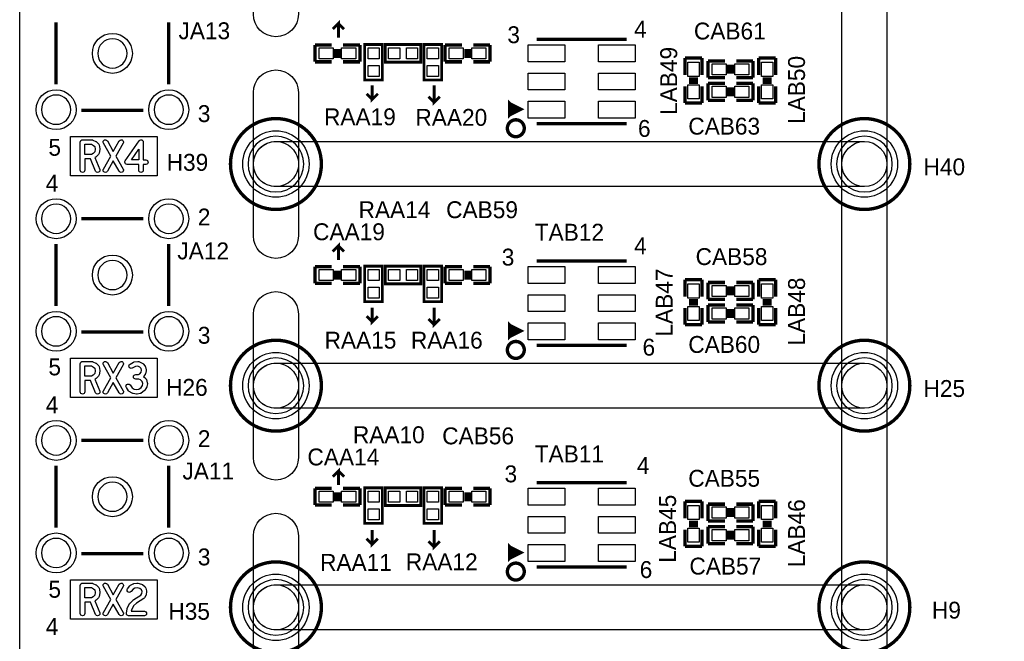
# Model space of a CAD drawing. Extents: x 0 to 260, y 0 to 180.
# Tile 2 of 28: x 0 to 44, y 30 to 58. Entities that reach past the tile are written whole.
import ezdxf

# ---------------------------------------------------------------- set-up
doc = ezdxf.new("R2010")
doc.units = 0
for name, color, linetype in [('BG_DRILLHOLE', 193, 'CONTINUOUS'), ('BG_OUTLINE', 253, 'CONTINUOUS'), ('BG_SILKSCREEN_TOP', 6, 'CONTINUOUS'), ('BG_SOLDERMASK_TOP', 27, 'CONTINUOUS'), ('PG_SILKSCREEN_TOP', 254, 'CONTINUOUS'), ('PIN_TOP', 96, 'CONTINUOUS'), ('RD_SILKSCREEN_TOP', 85, 'CONTINUOUS')]:
    doc.layers.add(name, color=color, linetype=linetype)

msp = doc.modelspace()

# ---------------------------------------------------------------- linework, layer by layer
at = {"layer": 'BG_DRILLHOLE'}
for points in [[(4.842256, 56.638444, 1), (3.521456, 56.638444, 1)], [(2.302256, 54.098444, 1), (0.981456, 54.098444, 1)], [(7.382256, 54.098444, 1), (6.061456, 54.098444, 1)], [(12.8143, 51.64582, 1), (10.2997, 51.64582, 1)], [(39.3573, 51.64582, 1), (36.8427, 51.64582, 1)], [(2.302256, 49.178464, 1), (0.981456, 49.178464, 1)], [(7.382256, 49.178464, 1), (6.061456, 49.178464, 1)], [(4.842256, 46.638464, 1), (3.521456, 46.638464, 1)], [(2.302256, 44.098464, 1), (0.981456, 44.098464, 1)], [(7.382256, 44.098464, 1), (6.061456, 44.098464, 1)], [(12.8143, 41.64584, 1), (10.2997, 41.64584, 1)], [(39.3573, 41.64584, 1), (36.8427, 41.64584, 1)], [(2.302256, 39.178484, 1), (0.981456, 39.178484, 1)], [(7.382256, 39.178484, 1), (6.061456, 39.178484, 1)], [(4.842256, 36.638484, 1), (3.521456, 36.638484, 1)], [(2.302256, 34.098484, 1), (0.981456, 34.098484, 1)], [(7.382256, 34.098484, 1), (6.061456, 34.098484, 1)], [(12.8143, 31.64586, 1), (10.2997, 31.64586, 1)], [(39.3573, 31.64586, 1), (36.8427, 31.64586, 1)]]:
    msp.add_lwpolyline(points, format="xyb", close=True, dxfattribs=at)
at = {"layer": 'BG_OUTLINE'}
msp.add_lwpolyline([(0, 180.34), (254, 180.34), (254, 0), (0, 0)], close=True, dxfattribs=at)
at = {"layer": 'BG_SILKSCREEN_TOP', "const_width": 0.127}
for points in [[(14.3764, 57.3532), (14.3764, 57.9882), (14.1224, 57.7342)], [(14.3764, 57.9882), (14.6304, 57.7342)], [(15.9004, 55.1942), (15.9004, 54.5592), (16.1544, 54.8132)], [(18.6944, 55.1942), (18.6944, 54.4322), (18.9484, 54.6862)], [(15.9004, 54.5592), (15.6464, 54.8132)], [(18.6944, 54.4322), (18.4404, 54.6862)], [(14.3764, 47.3202), (14.3764, 47.9552), (14.1224, 47.7012)], [(14.3764, 47.9552), (14.6304, 47.7012)], [(15.9004, 45.1612), (15.9004, 44.5262), (16.1544, 44.7802)], [(18.6944, 45.1612), (18.6944, 44.3992), (18.9484, 44.6532)], [(15.9004, 44.5262), (15.6464, 44.7802)], [(18.6944, 44.3992), (18.4404, 44.6532)], [(14.3764, 37.1602), (14.3764, 37.7952), (14.1224, 37.5412)], [(14.3764, 37.7952), (14.6304, 37.5412)], [(15.9004, 35.1282), (15.9004, 34.4932), (16.1544, 34.7472)], [(18.6944, 35.1282), (18.6944, 34.3662), (18.9484, 34.6202)], [(15.9004, 34.4932), (15.6464, 34.7472)], [(18.6944, 34.3662), (18.4404, 34.6202)]]:
    msp.add_lwpolyline(points, dxfattribs=at)
at = {"layer": 'BG_SILKSCREEN_TOP'}
for points in [[(2.28854, 52.892706), (6.1976, 52.892706), (6.1976, 51.119786), (2.28854, 51.119786)], [(2.938018, 52.53482), (3.236976, 52.53482), (3.336036, 52.488592), (3.386074, 52.4383), (3.40995, 52.31892), (3.386074, 52.198524), (3.31597, 52.12588), (3.234182, 52.081938), (2.938018, 52.081938)], [(5.037836, 51.827938), (5.36956, 52.309776), (5.36956, 51.827938)], [(2.28854, 42.892726), (6.1976, 42.892726), (6.1976, 41.119806), (2.28854, 41.119806)], [(2.938018, 42.53484), (3.236976, 42.53484), (3.336036, 42.488612), (3.386074, 42.43832), (3.40995, 42.31894), (3.386074, 42.198544), (3.31597, 42.1259), (3.234182, 42.081958), (2.938018, 42.081958)], [(2.28854, 32.892746), (6.1976, 32.892746), (6.1976, 31.119826), (2.28854, 31.119826)], [(2.938018, 32.53486), (3.236976, 32.53486), (3.336036, 32.488632), (3.386074, 32.43834), (3.40995, 32.31896), (3.386074, 32.198564), (3.31597, 32.12592), (3.234182, 32.081978), (2.938018, 32.081978)]]:
    msp.add_lwpolyline(points, close=True, dxfattribs=at)
for points in [[(2.734818, 52.63642, -0.414214), (2.836418, 52.73802), (3.259582, 52.73802, -0.110402), (3.302762, 52.728368), (3.438398, 52.664868, -0.086811), (3.4671, 52.644802), (3.551682, 52.56022, -0.148314), (3.579368, 52.50815), (3.61315, 52.338732, -0.049144), (3.615182, 52.31892, -0.049144), (3.61315, 52.299108), (3.579368, 52.12969, -0.143304), (3.552952, 52.079144), (3.451352, 51.97348, -0.078487), (3.426206, 51.954176), (3.388614, 51.93411), (3.607562, 51.405282, -0.098341), (3.615182, 51.36642, -0.414214), (3.513582, 51.26482, -0.303116), (3.419602, 51.327558), (3.191764, 51.878738), (2.938018, 51.878738), (2.938018, 51.36642, -1), (2.734818, 51.36642)], [(4.22148, 52.209446), (4.488434, 52.68595, -0.271972), (4.57708, 52.73802, -0.414214), (4.67868, 52.63642, -0.128076), (4.665726, 52.58689), (4.337812, 52.00142), (4.665726, 51.41595, -0.128076), (4.67868, 51.36642, -0.414214), (4.57708, 51.26482, -0.271972), (4.488434, 51.31689), (4.22148, 51.793394), (3.954526, 51.31689, -0.271972), (3.86588, 51.26482, -0.414214), (3.76428, 51.36642, -0.128076), (3.777234, 51.41595), (4.105148, 52.00142), (3.777234, 52.58689, -0.128076), (3.76428, 52.63642, -0.414214), (3.86588, 52.73802, -0.271972), (3.954526, 52.68595)], [(4.760976, 51.783996), (5.387594, 52.694078, -0.246892), (5.47116, 52.73802, -0.414214), (5.57276, 52.63642), (5.57276, 51.827938), (5.691378, 51.827938, -1), (5.691378, 51.624738), (5.57276, 51.624738), (5.57276, 51.36642, -1), (5.36956, 51.36642), (5.36956, 51.624738), (4.844542, 51.624738, -0.414214), (4.742942, 51.726338, -0.152149)], [(2.734818, 42.63644, -0.414214), (2.836418, 42.73804), (3.259582, 42.73804, -0.110402), (3.302762, 42.728388), (3.438398, 42.664888, -0.086811), (3.4671, 42.644822), (3.551682, 42.56024, -0.148314), (3.579368, 42.50817), (3.61315, 42.338752, -0.049144), (3.615182, 42.31894, -0.049144), (3.61315, 42.299128), (3.579368, 42.12971, -0.143304), (3.552952, 42.079164), (3.451352, 41.9735, -0.078487), (3.426206, 41.954196), (3.388614, 41.93413), (3.607562, 41.405302, -0.098341), (3.615182, 41.36644, -0.414214), (3.513582, 41.26484, -0.303116), (3.419602, 41.327578), (3.191764, 41.878758), (2.938018, 41.878758), (2.938018, 41.36644, -1), (2.734818, 41.36644)], [(4.22148, 42.209466), (4.488434, 42.68597, -0.271972), (4.57708, 42.73804, -0.414214), (4.67868, 42.63644, -0.128076), (4.665726, 42.58691), (4.337812, 42.00144), (4.665726, 41.41597, -0.128076), (4.67868, 41.36644, -0.414214), (4.57708, 41.26484, -0.271972), (4.488434, 41.31691), (4.22148, 41.793414), (3.954526, 41.31691, -0.271972), (3.86588, 41.26484, -0.414214), (3.76428, 41.36644, -0.128076), (3.777234, 41.41597), (4.105148, 42.00144), (3.777234, 42.58691, -0.128076), (3.76428, 42.63644, -0.414214), (3.86588, 42.73804, -0.271972), (3.954526, 42.68597)], [(5.169408, 42.715942), (5.321808, 42.737024, -0.034516), (5.335778, 42.73804, -0.099165), (5.374894, 42.730166), (5.527294, 42.666666, -0.126029), (5.56768, 42.63644), (5.652262, 42.530522, -0.103878), (5.671058, 42.493184), (5.70484, 42.366184, -0.065123), (5.708142, 42.340022, -0.065123), (5.70484, 42.31386), (5.671058, 42.18686, -0.104227), (5.652008, 42.149522), (5.585206, 42.065956), (5.691124, 41.971214, -0.155632), (5.72262, 41.918128), (5.756402, 41.770046, -0.056004), (5.758942, 41.74744, -0.032574), (5.75818, 41.734232), (5.741416, 41.607232, -0.114973), (5.72516, 41.564052), (5.640324, 41.437052, -0.080116), (5.618226, 41.41343), (5.482844, 41.307512, -0.127489), (5.436108, 41.287192), (5.300726, 41.26611, -0.038943), (5.284978, 41.26484, -0.034516), (5.271008, 41.265856), (5.118608, 41.286938, -0.105588), (5.07873, 41.301416), (4.943094, 41.386252, -0.103217), (4.913122, 41.414954), (4.811522, 41.563036, -0.151321), (4.793742, 41.62044, -0.414214), (4.895342, 41.72204, -0.247488), (4.979162, 41.677844), (5.068824, 41.547288), (5.168138, 41.485312), (5.284216, 41.469056), (5.378704, 41.483788), (5.480304, 41.563544), (5.543042, 41.65727), (5.554218, 41.742614), (5.531612, 41.84142), (5.45211, 41.91254), (5.368798, 41.942258), (5.234178, 41.942258, -1), (5.234178, 42.145458), (5.357368, 42.145458), (5.419598, 42.18432), (5.48005, 42.259758), (5.501386, 42.340022), (5.48005, 42.420286), (5.424932, 42.48912), (5.322316, 42.532046), (5.216144, 42.517314), (5.080508, 42.441876, -0.128076), (5.030978, 42.428922, -0.414214), (4.929378, 42.530522, -0.271972), (4.981448, 42.619168), (5.133848, 42.704004, -0.093132)], [(2.734818, 32.63646, -0.414214), (2.836418, 32.73806), (3.259582, 32.73806, -0.110402), (3.302762, 32.728408), (3.438398, 32.664908, -0.086811), (3.4671, 32.644842), (3.551682, 32.56026, -0.148314), (3.579368, 32.50819), (3.61315, 32.338772, -0.049144), (3.615182, 32.31896, -0.049144), (3.61315, 32.299148), (3.579368, 32.12973, -0.143304), (3.552952, 32.079184), (3.451352, 31.97352, -0.078487), (3.426206, 31.954216), (3.388614, 31.93415), (3.607562, 31.405322, -0.098341), (3.615182, 31.36646, -0.414214), (3.513582, 31.26486, -0.303116), (3.419602, 31.327598), (3.191764, 31.878778), (2.938018, 31.878778), (2.938018, 31.36646, -1), (2.734818, 31.36646)], [(4.22148, 32.209486), (4.488434, 32.68599, -0.271972), (4.57708, 32.73806, -0.414214), (4.67868, 32.63646, -0.128076), (4.665726, 32.58693), (4.337812, 32.00146), (4.665726, 31.41599, -0.128076), (4.67868, 31.36646, -0.414214), (4.57708, 31.26486, -0.271972), (4.488434, 31.31693), (4.22148, 31.793434), (3.954526, 31.31693, -0.271972), (3.86588, 31.26486, -0.414214), (3.76428, 31.36646, -0.128076), (3.777234, 31.41599), (4.105148, 32.00146), (3.777234, 32.58693, -0.128076), (3.76428, 32.63646, -0.414214), (3.86588, 32.73806, -0.271972), (3.954526, 32.68599)], [(5.150612, 32.715708), (5.285994, 32.73679, -0.038943), (5.301742, 32.73806, -0.061321), (5.32638, 32.735012), (5.495798, 32.692594, -0.121114), (5.538724, 32.669988), (5.657342, 32.564324, -0.146992), (5.688076, 32.51454), (5.721858, 32.38754, -0.065123), (5.72516, 32.361378, -0.033277), (5.724144, 32.347916), (5.707126, 32.220916, -0.109105), (5.69214, 32.179768), (5.624576, 32.07385, -0.111451), (5.592826, 32.042354), (5.263134, 31.83636), (5.131562, 31.708344), (5.043678, 31.525464), (5.033518, 31.46806), (5.62356, 31.46806, -1), (5.62356, 31.26486), (4.91236, 31.26486, -0.414214), (4.81076, 31.36646, -0.043986), (4.812284, 31.38424), (4.846066, 31.57474, -0.067883), (4.854448, 31.600902), (4.956048, 31.812484, -0.088411), (4.976876, 31.84144), (5.129276, 31.989776, -0.053151), (5.146294, 32.002984), (5.465572, 32.202374), (5.508752, 32.270192), (5.520182, 32.354774), (5.499354, 32.432752), (5.422138, 32.501586), (5.296916, 32.532828), (5.199126, 32.517588), (5.114036, 32.472122), (5.02539, 32.361378, -0.227899), (4.946142, 32.323278, -0.414214), (4.844542, 32.424878, -0.170862), (4.866894, 32.488378), (4.968494, 32.615378, -0.101271), (4.999736, 32.64154), (5.118354, 32.70504, -0.08417)]]:
    msp.add_lwpolyline(points, format="xyb", close=True, dxfattribs=at)
at = {"layer": 'BG_SOLDERMASK_TOP'}
for points in [[(11.557, 62.6618, -0.198869), (12.275312, 62.364366), (12.275566, 62.364112, -0.198869), (12.573, 61.6458), (12.573, 58.405268, -1), (10.541, 58.405268), (10.541, 61.6458, -0.198869), (10.838434, 62.364112), (10.838688, 62.364366, -0.198869)], [(37.084, 61.6458, -1), (39.116, 61.6458), (39.116, 51.64582, -1), (37.084, 51.64582)], [(10.541, 54.872636, -1), (12.573, 54.872636), (12.573, 51.64582, -0.198869), (12.275566, 50.927508), (12.275312, 50.927254, -0.198869), (11.557, 50.62982, -0.198869), (10.838688, 50.927254), (10.838434, 50.927508, -0.198869), (10.541, 51.64582)], [(11.557, 52.66182, -0.198869), (12.275312, 52.364386), (12.275566, 52.364132, -0.198869), (12.573, 51.64582), (12.573, 48.405288, -1), (10.541, 48.405288), (10.541, 51.64582, -0.198869), (10.838434, 52.364132), (10.838688, 52.364386, -0.198869)], [(11.557, 52.66182), (38.1, 52.66182, -1), (38.1, 50.62982), (11.557, 50.62982, -1)], [(37.084, 51.64582, -1), (39.116, 51.64582), (39.116, 41.64584, -1), (37.084, 41.64584)], [(10.541, 44.872656, -1), (12.573, 44.872656), (12.573, 41.64584, -0.198869), (12.275566, 40.927528), (12.275312, 40.927274, -0.198869), (11.557, 40.62984, -0.198869), (10.838688, 40.927274), (10.838434, 40.927528, -0.198869), (10.541, 41.64584)], [(11.557, 42.66184, -0.198869), (12.275312, 42.364406), (12.275566, 42.364152, -0.198869), (12.573, 41.64584), (12.573, 38.405308, -1), (10.541, 38.405308), (10.541, 41.64584, -0.198869), (10.838434, 42.364152), (10.838688, 42.364406, -0.198869)], [(11.557, 42.66184), (38.1, 42.66184, -1), (38.1, 40.62984), (11.557, 40.62984, -1)], [(37.084, 41.64584, -1), (39.116, 41.64584), (39.116, 31.64586, -1), (37.084, 31.64586)], [(10.541, 34.872676, -1), (12.573, 34.872676), (12.573, 31.64586, -0.198869), (12.275566, 30.927548), (12.275312, 30.927294, -0.198869), (11.557, 30.62986, -0.198869), (10.838688, 30.927294), (10.838434, 30.927548, -0.198869), (10.541, 31.64586)], [(11.557, 32.66186, -0.198869), (12.275312, 32.364426), (12.275566, 32.364172, -0.198869), (12.573, 31.64586), (12.573, 28.405328, -1), (10.541, 28.405328), (10.541, 31.64586, -0.198869), (10.838434, 32.364172), (10.838688, 32.364426, -0.198869)], [(11.557, 32.66186), (38.1, 32.66186, -1), (38.1, 30.62986), (11.557, 30.62986, -1)], [(37.084, 31.64586, -1), (39.116, 31.64586), (39.116, 21.64588, -1), (37.084, 21.64588)]]:
    msp.add_lwpolyline(points, format="xyb", close=True, dxfattribs=at)
at = {"layer": 'PG_SILKSCREEN_TOP'}
for points, const_width in [([(1.641094, 55.241444), (1.641094, 58.035444)], 0.1524), ([(6.721856, 58.035444), (6.721856, 55.241444)], 0.1524), ([(23.319232, 57.273444), (27.379422, 57.273444)], 0.1524), ([(13.31468, 57.019444), (14.07668, 57.019444)], 0.1524), ([(13.31468, 56.257444), (13.31468, 57.019444)], 0.1524), ([(14.25448, 56.841644), (14.25448, 56.435244)], 0.1524), ([(14.40688, 56.841644), (14.40688, 56.435244)], 0.1524), ([(14.58468, 57.019444), (15.34668, 57.019444)], 0.1524), ([(15.34668, 57.019444), (15.34668, 56.257444)], 0.1524), ([(15.56258, 55.439564), (16.36014, 55.439564), (16.36014, 57.039764), (15.56258, 57.039764), (15.56258, 55.439564)], 0.127), ([(18.090896, 56.239664), (18.090896, 57.037224), (16.490696, 57.037224), (16.490696, 56.239664), (18.090896, 56.239664)], 0.127), ([(18.2372, 55.439564), (19.03476, 55.439564), (19.03476, 57.039764), (18.2372, 57.039764), (18.2372, 55.439564)], 0.127), ([(19.18462, 57.019444), (19.94662, 57.019444)], 0.1524), ([(19.18462, 56.257444), (19.18462, 57.019444)], 0.1524), ([(20.12442, 56.435244), (20.12442, 56.841644)], 0.1524), ([(20.27682, 56.435244), (20.27682, 56.841644)], 0.1524), ([(20.45462, 57.019444), (21.21662, 57.019444)], 0.1524), ([(21.21662, 57.019444), (21.21662, 56.257444)], 0.1524), ([(30.0101, 56.42737), (30.7721, 56.42737)], 0.1524), ([(30.0101, 55.66537), (30.0101, 56.42737)], 0.1524), ([(30.7721, 56.42737), (30.7721, 55.66537)], 0.1524), ([(33.3375, 56.42737), (34.0995, 56.42737)], 0.1524), ([(33.3375, 55.66537), (33.3375, 56.42737)], 0.1524), ([(34.0995, 56.42737), (34.0995, 55.66537)], 0.1524), ([(14.07668, 56.257444), (13.31468, 56.257444)], 0.1524), ([(15.34668, 56.257444), (14.58468, 56.257444)], 0.1524), ([(19.94662, 56.257444), (19.18462, 56.257444)], 0.1524), ([(21.21662, 56.257444), (20.45462, 56.257444)], 0.1524), ([(31.04642, 56.30037), (31.80842, 56.30037)], 0.1524), ([(31.04642, 55.53837), (31.04642, 56.30037)], 0.1524), ([(31.98622, 55.71617), (31.98622, 56.12257)], 0.1524), ([(32.13862, 55.71617), (32.13862, 56.12257)], 0.1524), ([(32.31642, 56.30037), (33.07842, 56.30037)], 0.1524), ([(33.07842, 56.30037), (33.07842, 55.53837)], 0.1524), ([(30.1879, 55.48757), (30.5943, 55.48757)], 0.1524), ([(31.80842, 55.53837), (31.04642, 55.53837)], 0.1524), ([(33.07842, 55.53837), (32.31642, 55.53837)], 0.1524), ([(33.5153, 55.48757), (33.9217, 55.48757)], 0.1524), ([(30.0101, 54.39537), (30.0101, 55.15737)], 0.1524), ([(30.1879, 55.33517), (30.5943, 55.33517)], 0.1524), ([(30.7721, 55.15737), (30.7721, 54.39537)], 0.1524), ([(31.04642, 55.28437), (31.80842, 55.28437)], 0.1524), ([(31.04642, 54.52237), (31.04642, 55.28437)], 0.1524), ([(31.98622, 54.70017), (31.98622, 55.10657)], 0.1524), ([(32.13862, 54.70017), (32.13862, 55.10657)], 0.1524), ([(32.31642, 55.28437), (33.07842, 55.28437)], 0.1524), ([(33.07842, 55.28437), (33.07842, 54.52237)], 0.1524), ([(33.3375, 54.39537), (33.3375, 55.15737)], 0.1524), ([(33.5153, 55.33517), (33.9217, 55.33517)], 0.1524), ([(34.0995, 55.15737), (34.0995, 54.39537)], 0.1524), ([(22.099524, 53.86832), (22.099524, 54.368446), (22.599396, 54.11851), (22.099524, 53.86832), (22.099524, 54.11851), (22.34946, 54.11851), (22.099524, 54.368446), (22.099524, 53.86832), (22.34946, 54.11851), (22.599396, 54.11851)], 0.1524), ([(30.7721, 54.39537), (30.0101, 54.39537)], 0.1524), ([(31.80842, 54.52237), (31.04642, 54.52237)], 0.1524), ([(33.07842, 54.52237), (32.31642, 54.52237)], 0.1524), ([(34.0995, 54.39537), (33.3375, 54.39537)], 0.1524), ([(5.578856, 54.073806), (2.784856, 54.073806)], 0.1524), ([(27.379422, 53.463444), (23.319232, 53.463444)], 0.1524), ([(2.784856, 49.179226), (5.578856, 49.179226)], 0.1524), ([(1.641094, 45.241464), (1.641094, 48.035464)], 0.1524), ([(6.721856, 48.035464), (6.721856, 45.241464)], 0.1524), ([(13.31468, 47.019464), (14.07668, 47.019464)], 0.1524), ([(13.31468, 46.257464), (13.31468, 47.019464)], 0.1524), ([(14.58468, 47.019464), (15.34668, 47.019464)], 0.1524), ([(15.34668, 47.019464), (15.34668, 46.257464)], 0.1524), ([(15.56258, 45.439584), (16.36014, 45.439584), (16.36014, 47.039784), (15.56258, 47.039784), (15.56258, 45.439584)], 0.127), ([(18.090896, 46.239684), (18.090896, 47.037244), (16.490696, 47.037244), (16.490696, 46.239684), (18.090896, 46.239684)], 0.127), ([(18.2372, 45.439584), (19.03476, 45.439584), (19.03476, 47.039784), (18.2372, 47.039784), (18.2372, 45.439584)], 0.127), ([(19.18462, 47.019464), (19.94662, 47.019464)], 0.1524), ([(19.18462, 46.257464), (19.18462, 47.019464)], 0.1524), ([(20.45462, 47.019464), (21.21662, 47.019464)], 0.1524), ([(21.21662, 47.019464), (21.21662, 46.257464)], 0.1524), ([(23.319232, 47.273464), (27.379422, 47.273464)], 0.1524), ([(14.25448, 46.841664), (14.25448, 46.435264)], 0.1524), ([(14.40688, 46.841664), (14.40688, 46.435264)], 0.1524), ([(20.12442, 46.435264), (20.12442, 46.841664)], 0.1524), ([(20.27682, 46.435264), (20.27682, 46.841664)], 0.1524), ([(14.07668, 46.257464), (13.31468, 46.257464)], 0.1524), ([(15.34668, 46.257464), (14.58468, 46.257464)], 0.1524), ([(19.94662, 46.257464), (19.18462, 46.257464)], 0.1524), ([(21.21662, 46.257464), (20.45462, 46.257464)], 0.1524), ([(30.0101, 46.42739), (30.7721, 46.42739)], 0.1524), ([(30.0101, 45.66539), (30.0101, 46.42739)], 0.1524), ([(30.7721, 46.42739), (30.7721, 45.66539)], 0.1524), ([(31.04642, 46.30039), (31.80842, 46.30039)], 0.1524), ([(31.04642, 45.53839), (31.04642, 46.30039)], 0.1524), ([(31.98622, 45.71619), (31.98622, 46.12259)], 0.1524), ([(32.13862, 45.71619), (32.13862, 46.12259)], 0.1524), ([(32.31642, 46.30039), (33.07842, 46.30039)], 0.1524), ([(33.07842, 46.30039), (33.07842, 45.53839)], 0.1524), ([(33.3375, 46.42739), (34.0995, 46.42739)], 0.1524), ([(33.3375, 45.66539), (33.3375, 46.42739)], 0.1524), ([(34.0995, 46.42739), (34.0995, 45.66539)], 0.1524), ([(30.1879, 45.48759), (30.5943, 45.48759)], 0.1524), ([(30.1879, 45.33519), (30.5943, 45.33519)], 0.1524), ([(31.80842, 45.53839), (31.04642, 45.53839)], 0.1524), ([(31.04642, 45.28439), (31.80842, 45.28439)], 0.1524), ([(31.04642, 44.52239), (31.04642, 45.28439)], 0.1524), ([(33.07842, 45.53839), (32.31642, 45.53839)], 0.1524), ([(32.31642, 45.28439), (33.07842, 45.28439)], 0.1524), ([(33.07842, 45.28439), (33.07842, 44.52239)], 0.1524), ([(33.5153, 45.48759), (33.9217, 45.48759)], 0.1524), ([(33.5153, 45.33519), (33.9217, 45.33519)], 0.1524), ([(30.0101, 44.39539), (30.0101, 45.15739)], 0.1524), ([(30.7721, 45.15739), (30.7721, 44.39539)], 0.1524), ([(31.98622, 44.70019), (31.98622, 45.10659)], 0.1524), ([(32.13862, 44.70019), (32.13862, 45.10659)], 0.1524), ([(33.3375, 44.39539), (33.3375, 45.15739)], 0.1524), ([(34.0995, 45.15739), (34.0995, 44.39539)], 0.1524), ([(22.099524, 43.86834), (22.099524, 44.368466), (22.599396, 44.11853), (22.099524, 43.86834), (22.099524, 44.11853), (22.34946, 44.11853), (22.099524, 44.368466), (22.099524, 43.86834), (22.34946, 44.11853), (22.599396, 44.11853)], 0.1524), ([(30.7721, 44.39539), (30.0101, 44.39539)], 0.1524), ([(31.80842, 44.52239), (31.04642, 44.52239)], 0.1524), ([(33.07842, 44.52239), (32.31642, 44.52239)], 0.1524), ([(34.0995, 44.39539), (33.3375, 44.39539)], 0.1524), ([(5.578856, 44.073826), (2.784856, 44.073826)], 0.1524), ([(27.379422, 43.463464), (23.319232, 43.463464)], 0.1524), ([(2.784856, 39.179246), (5.578856, 39.179246)], 0.1524), ([(1.641094, 35.241484), (1.641094, 38.035484)], 0.1524), ([(6.721856, 38.035484), (6.721856, 35.241484)], 0.1524), ([(23.319232, 37.273484), (27.379422, 37.273484)], 0.1524), ([(13.31468, 37.019484), (14.07668, 37.019484)], 0.1524), ([(13.31468, 36.257484), (13.31468, 37.019484)], 0.1524), ([(14.25448, 36.841684), (14.25448, 36.435284)], 0.1524), ([(14.40688, 36.841684), (14.40688, 36.435284)], 0.1524), ([(14.58468, 37.019484), (15.34668, 37.019484)], 0.1524), ([(15.34668, 37.019484), (15.34668, 36.257484)], 0.1524), ([(15.56258, 35.439604), (16.36014, 35.439604), (16.36014, 37.039804), (15.56258, 37.039804), (15.56258, 35.439604)], 0.127), ([(18.090896, 36.239704), (18.090896, 37.037264), (16.490696, 37.037264), (16.490696, 36.239704), (18.090896, 36.239704)], 0.127), ([(18.2372, 35.439604), (19.03476, 35.439604), (19.03476, 37.039804), (18.2372, 37.039804), (18.2372, 35.439604)], 0.127), ([(19.18462, 37.019484), (19.94662, 37.019484)], 0.1524), ([(19.18462, 36.257484), (19.18462, 37.019484)], 0.1524), ([(20.12442, 36.435284), (20.12442, 36.841684)], 0.1524), ([(20.27682, 36.435284), (20.27682, 36.841684)], 0.1524), ([(20.45462, 37.019484), (21.21662, 37.019484)], 0.1524), ([(21.21662, 37.019484), (21.21662, 36.257484)], 0.1524), ([(30.0101, 36.42741), (30.7721, 36.42741)], 0.1524), ([(30.0101, 35.66541), (30.0101, 36.42741)], 0.1524), ([(30.7721, 36.42741), (30.7721, 35.66541)], 0.1524), ([(33.3375, 36.42741), (34.0995, 36.42741)], 0.1524), ([(33.3375, 35.66541), (33.3375, 36.42741)], 0.1524), ([(34.0995, 36.42741), (34.0995, 35.66541)], 0.1524), ([(14.07668, 36.257484), (13.31468, 36.257484)], 0.1524), ([(15.34668, 36.257484), (14.58468, 36.257484)], 0.1524), ([(19.94662, 36.257484), (19.18462, 36.257484)], 0.1524), ([(21.21662, 36.257484), (20.45462, 36.257484)], 0.1524), ([(31.04642, 36.30041), (31.80842, 36.30041)], 0.1524), ([(31.04642, 35.53841), (31.04642, 36.30041)], 0.1524), ([(31.98622, 35.71621), (31.98622, 36.12261)], 0.1524), ([(32.13862, 35.71621), (32.13862, 36.12261)], 0.1524), ([(32.31642, 36.30041), (33.07842, 36.30041)], 0.1524), ([(33.07842, 36.30041), (33.07842, 35.53841)], 0.1524), ([(30.1879, 35.48761), (30.5943, 35.48761)], 0.1524), ([(31.80842, 35.53841), (31.04642, 35.53841)], 0.1524), ([(33.07842, 35.53841), (32.31642, 35.53841)], 0.1524), ([(33.5153, 35.48761), (33.9217, 35.48761)], 0.1524), ([(30.0101, 34.39541), (30.0101, 35.15741)], 0.1524), ([(30.1879, 35.33521), (30.5943, 35.33521)], 0.1524), ([(30.7721, 35.15741), (30.7721, 34.39541)], 0.1524), ([(31.04642, 35.28441), (31.80842, 35.28441)], 0.1524), ([(31.04642, 34.52241), (31.04642, 35.28441)], 0.1524), ([(31.98622, 34.70021), (31.98622, 35.10661)], 0.1524), ([(32.13862, 34.70021), (32.13862, 35.10661)], 0.1524), ([(32.31642, 35.28441), (33.07842, 35.28441)], 0.1524), ([(33.07842, 35.28441), (33.07842, 34.52241)], 0.1524), ([(33.3375, 34.39541), (33.3375, 35.15741)], 0.1524), ([(33.5153, 35.33521), (33.9217, 35.33521)], 0.1524), ([(34.0995, 35.15741), (34.0995, 34.39541)], 0.1524), ([(22.099524, 33.86836), (22.099524, 34.368486), (22.599396, 34.11855), (22.099524, 33.86836), (22.099524, 34.11855), (22.34946, 34.11855), (22.099524, 34.368486), (22.099524, 33.86836), (22.34946, 34.11855), (22.599396, 34.11855)], 0.1524), ([(30.7721, 34.39541), (30.0101, 34.39541)], 0.1524), ([(31.80842, 34.52241), (31.04642, 34.52241)], 0.1524), ([(33.07842, 34.52241), (32.31642, 34.52241)], 0.1524), ([(34.0995, 34.39541), (33.3375, 34.39541)], 0.1524), ([(5.578856, 34.073846), (2.784856, 34.073846)], 0.1524), ([(27.379422, 33.463484), (23.319232, 33.463484)], 0.1524)]:
    msp.add_lwpolyline(points, dxfattribs=dict(at, const_width=const_width))
at = {"layer": 'PG_SILKSCREEN_TOP', "const_width": 0.1524}
for points in [[(13.607034, 51.64582, 1), (9.506966, 51.64582, 1), (13.607034, 51.64582)], [(40.150034, 51.64582, 1), (36.049966, 51.64582, 1), (40.150034, 51.64582)], [(22.758654, 53.260244, 1), (21.996654, 53.260244, 1), (22.758654, 53.260244)], [(13.607034, 41.64584, 1), (9.506966, 41.64584, 1), (13.607034, 41.64584)], [(22.758654, 43.260264, 1), (21.996654, 43.260264, 1), (22.758654, 43.260264)], [(40.150034, 41.64584, 1), (36.049966, 41.64584, 1), (40.150034, 41.64584)], [(13.607034, 31.64586, 1), (9.506966, 31.64586, 1), (13.607034, 31.64586)], [(40.150034, 31.64586, 1), (36.049966, 31.64586, 1), (40.150034, 31.64586)], [(22.758654, 33.260284, 1), (21.996654, 33.260284, 1), (22.758654, 33.260284)]]:
    msp.add_lwpolyline(points, format="xyb", dxfattribs=at)
at = {"layer": 'PIN_TOP'}
for points in [[(13.50518, 56.384444), (13.50518, 56.892444), (14.14018, 56.892444), (14.14018, 56.384444)], [(14.52118, 56.384444), (14.52118, 56.892444), (15.15618, 56.892444), (15.15618, 56.384444)], [(15.71117, 56.888634), (16.21155, 56.888634), (16.21155, 56.388254), (15.71117, 56.388254)], [(16.641826, 56.388254), (16.641826, 56.888634), (17.142206, 56.888634), (17.142206, 56.388254)], [(17.439386, 56.388254), (17.439386, 56.888634), (17.939766, 56.888634), (17.939766, 56.388254)], [(18.38579, 56.888634), (18.88617, 56.888634), (18.88617, 56.388254), (18.38579, 56.388254)], [(20.01012, 56.892444), (20.01012, 56.384444), (19.37512, 56.384444), (19.37512, 56.892444)], [(21.02612, 56.892444), (21.02612, 56.384444), (20.39112, 56.384444), (20.39112, 56.892444)], [(24.584914, 56.257444), (22.933914, 56.257444), (22.933914, 57.019444), (24.584914, 57.019444)], [(27.76474, 56.257444), (26.11374, 56.257444), (26.11374, 57.019444), (27.76474, 57.019444)], [(15.71117, 56.091074), (16.21155, 56.091074), (16.21155, 55.590694), (15.71117, 55.590694)], [(18.38579, 56.091074), (18.88617, 56.091074), (18.88617, 55.590694), (18.38579, 55.590694)], [(30.6451, 55.60187), (30.1371, 55.60187), (30.1371, 56.23687), (30.6451, 56.23687)], [(31.87192, 56.17337), (31.87192, 55.66537), (31.23692, 55.66537), (31.23692, 56.17337)], [(32.88792, 56.17337), (32.88792, 55.66537), (32.25292, 55.66537), (32.25292, 56.17337)], [(33.9725, 55.60187), (33.4645, 55.60187), (33.4645, 56.23687), (33.9725, 56.23687)], [(24.584914, 54.987444), (22.933914, 54.987444), (22.933914, 55.749444), (24.584914, 55.749444)], [(27.76474, 54.987444), (26.11374, 54.987444), (26.11374, 55.749444), (27.76474, 55.749444)], [(30.6451, 54.58587), (30.1371, 54.58587), (30.1371, 55.22087), (30.6451, 55.22087)], [(31.87192, 55.15737), (31.87192, 54.64937), (31.23692, 54.64937), (31.23692, 55.15737)], [(32.88792, 55.15737), (32.88792, 54.64937), (32.25292, 54.64937), (32.25292, 55.15737)], [(33.9725, 54.58587), (33.4645, 54.58587), (33.4645, 55.22087), (33.9725, 55.22087)], [(24.584914, 53.717444), (22.933914, 53.717444), (22.933914, 54.479444), (24.584914, 54.479444)], [(27.76474, 53.717444), (26.11374, 53.717444), (26.11374, 54.479444), (27.76474, 54.479444)], [(13.50518, 46.384464), (13.50518, 46.892464), (14.14018, 46.892464), (14.14018, 46.384464)], [(14.52118, 46.384464), (14.52118, 46.892464), (15.15618, 46.892464), (15.15618, 46.384464)], [(15.71117, 46.888654), (16.21155, 46.888654), (16.21155, 46.388274), (15.71117, 46.388274)], [(16.641826, 46.388274), (16.641826, 46.888654), (17.142206, 46.888654), (17.142206, 46.388274)], [(17.439386, 46.388274), (17.439386, 46.888654), (17.939766, 46.888654), (17.939766, 46.388274)], [(18.38579, 46.888654), (18.88617, 46.888654), (18.88617, 46.388274), (18.38579, 46.388274)], [(20.01012, 46.892464), (20.01012, 46.384464), (19.37512, 46.384464), (19.37512, 46.892464)], [(21.02612, 46.892464), (21.02612, 46.384464), (20.39112, 46.384464), (20.39112, 46.892464)], [(24.584914, 46.257464), (22.933914, 46.257464), (22.933914, 47.019464), (24.584914, 47.019464)], [(27.76474, 46.257464), (26.11374, 46.257464), (26.11374, 47.019464), (27.76474, 47.019464)], [(30.6451, 45.60189), (30.1371, 45.60189), (30.1371, 46.23689), (30.6451, 46.23689)], [(33.9725, 45.60189), (33.4645, 45.60189), (33.4645, 46.23689), (33.9725, 46.23689)], [(15.71117, 46.091094), (16.21155, 46.091094), (16.21155, 45.590714), (15.71117, 45.590714)], [(18.38579, 46.091094), (18.88617, 46.091094), (18.88617, 45.590714), (18.38579, 45.590714)], [(24.584914, 44.987464), (22.933914, 44.987464), (22.933914, 45.749464), (24.584914, 45.749464)], [(27.76474, 44.987464), (26.11374, 44.987464), (26.11374, 45.749464), (27.76474, 45.749464)], [(31.87192, 46.17339), (31.87192, 45.66539), (31.23692, 45.66539), (31.23692, 46.17339)], [(32.88792, 46.17339), (32.88792, 45.66539), (32.25292, 45.66539), (32.25292, 46.17339)], [(30.6451, 44.58589), (30.1371, 44.58589), (30.1371, 45.22089), (30.6451, 45.22089)], [(31.87192, 45.15739), (31.87192, 44.64939), (31.23692, 44.64939), (31.23692, 45.15739)], [(32.88792, 45.15739), (32.88792, 44.64939), (32.25292, 44.64939), (32.25292, 45.15739)], [(33.9725, 44.58589), (33.4645, 44.58589), (33.4645, 45.22089), (33.9725, 45.22089)], [(24.584914, 43.717464), (22.933914, 43.717464), (22.933914, 44.479464), (24.584914, 44.479464)], [(27.76474, 43.717464), (26.11374, 43.717464), (26.11374, 44.479464), (27.76474, 44.479464)], [(13.50518, 36.384484), (13.50518, 36.892484), (14.14018, 36.892484), (14.14018, 36.384484)], [(14.52118, 36.384484), (14.52118, 36.892484), (15.15618, 36.892484), (15.15618, 36.384484)], [(15.71117, 36.888674), (16.21155, 36.888674), (16.21155, 36.388294), (15.71117, 36.388294)], [(16.641826, 36.388294), (16.641826, 36.888674), (17.142206, 36.888674), (17.142206, 36.388294)], [(17.439386, 36.388294), (17.439386, 36.888674), (17.939766, 36.888674), (17.939766, 36.388294)], [(18.38579, 36.888674), (18.88617, 36.888674), (18.88617, 36.388294), (18.38579, 36.388294)], [(20.01012, 36.892484), (20.01012, 36.384484), (19.37512, 36.384484), (19.37512, 36.892484)], [(21.02612, 36.892484), (21.02612, 36.384484), (20.39112, 36.384484), (20.39112, 36.892484)], [(24.584914, 36.257484), (22.933914, 36.257484), (22.933914, 37.019484), (24.584914, 37.019484)], [(27.76474, 36.257484), (26.11374, 36.257484), (26.11374, 37.019484), (27.76474, 37.019484)], [(15.71117, 36.091114), (16.21155, 36.091114), (16.21155, 35.590734), (15.71117, 35.590734)], [(18.38579, 36.091114), (18.88617, 36.091114), (18.88617, 35.590734), (18.38579, 35.590734)], [(30.6451, 35.60191), (30.1371, 35.60191), (30.1371, 36.23691), (30.6451, 36.23691)], [(31.87192, 36.17341), (31.87192, 35.66541), (31.23692, 35.66541), (31.23692, 36.17341)], [(32.88792, 36.17341), (32.88792, 35.66541), (32.25292, 35.66541), (32.25292, 36.17341)], [(33.9725, 35.60191), (33.4645, 35.60191), (33.4645, 36.23691), (33.9725, 36.23691)], [(24.584914, 34.987484), (22.933914, 34.987484), (22.933914, 35.749484), (24.584914, 35.749484)], [(27.76474, 34.987484), (26.11374, 34.987484), (26.11374, 35.749484), (27.76474, 35.749484)], [(30.6451, 34.58591), (30.1371, 34.58591), (30.1371, 35.22091), (30.6451, 35.22091)], [(31.87192, 35.15741), (31.87192, 34.64941), (31.23692, 34.64941), (31.23692, 35.15741)], [(32.88792, 35.15741), (32.88792, 34.64941), (32.25292, 34.64941), (32.25292, 35.15741)], [(33.9725, 34.58591), (33.4645, 34.58591), (33.4645, 35.22091), (33.9725, 35.22091)], [(24.584914, 33.717484), (22.933914, 33.717484), (22.933914, 34.479484), (24.584914, 34.479484)], [(27.76474, 33.717484), (26.11374, 33.717484), (26.11374, 34.479484), (27.76474, 34.479484)]]:
    msp.add_lwpolyline(points, close=True, dxfattribs=at)
for centre, radius in [((4.181856, 56.638444), 0.9017), ((1.641856, 54.098444), 0.9017), ((6.721856, 54.098444), 0.9017), ((11.557, 51.64582), 1.4986), ((38.1, 51.64582), 1.4986), ((1.641856, 49.178464), 0.9017), ((6.721856, 49.178464), 0.9017), ((4.181856, 46.638464), 0.9017), ((1.641856, 44.098464), 0.9017), ((6.721856, 44.098464), 0.9017), ((11.557, 41.64584), 1.4986), ((38.1, 41.64584), 1.4986), ((1.641856, 39.178484), 0.9017), ((6.721856, 39.178484), 0.9017), ((4.181856, 36.638484), 0.9017), ((1.641856, 34.098484), 0.9017), ((6.721856, 34.098484), 0.9017), ((11.557, 31.64586), 1.4986), ((38.1, 31.64586), 1.4986)]:
    msp.add_circle(centre, radius, dxfattribs=at)

# ---------------------------------------------------------------- texts
at = {"layer": 'PG_SILKSCREEN_TOP', "width": 1.003333}
for s, p in [('3', (21.9964, 57.0992)), ('4', (27.7114, 57.3532)), ('3', (8.034274, 53.539644)), ('6', (27.888184, 52.870354)), ('5', (1.2954, 52.0192)), ('4', (1.17602, 50.397664)), ('2', (8.034274, 48.873664)), ('4', (27.7114, 47.5742)), ('3', (21.7424, 47.0662)), ('3', (8.034274, 43.539664)), ('6', (28.0924, 43.0022)), ('5', (1.2954, 42.1132)), ('4', (1.17602, 40.397684)), ('2', (8.034274, 38.873684)), ('4', (27.8384, 37.6682)), ('3', (21.8694, 37.2872)), ('3', (8.034274, 33.539684)), ('6', (27.9654, 32.9692)), ('5', (1.2954, 32.0802)), ('4', (1.17602, 30.397704))]:
    msp.add_text(s, height=0.762, dxfattribs=at).set_placement(p)
at = {"layer": 'RD_SILKSCREEN_TOP', "width": 1.003333}
for s, p in [('JA13', (7.162546, 57.277)), ('CAB61', (30.410912, 57.26557)), ('RAA19', (13.725652, 53.394864)), ('RAA20', (17.848072, 53.369464)), ('CAB63', (30.156912, 52.97297)), ('H39', (6.629146, 51.34102)), ('H40', (40.766746, 51.13782)), ('RAA14', (15.283688, 49.203864)), ('CAB59', (19.234912, 49.203864)), ('CAA19', (13.232892, 48.2092)), ('TAB12', (23.229824, 48.187864)), ('JA12', (7.111746, 47.3456)), ('CAB58', (30.487112, 47.08779)), ('RAA15', (13.751052, 43.318684)), ('RAA16', (17.644872, 43.318684)), ('CAB60', (30.156912, 43.12539)), ('H26', (6.603746, 41.18864)), ('H25', (40.766746, 41.13784)), ('RAA10', (15.029688, 39.051484)), ('CAB56', (19.057112, 39.000684)), ('CAA14', (12.978892, 38.0492)), ('TAB11', (23.229824, 38.187884)), ('JA11', (7.340346, 37.4142)), ('CAB55', (30.156912, 37.08781)), ('RAA11', (13.547852, 33.293304)), ('RAA12', (17.416272, 33.318704)), ('CAB57', (30.207712, 33.12541)), ('H35', (6.705346, 31.08706)), ('H9', (41.147746, 31.13786))]:
    msp.add_text(s, height=0.762, dxfattribs=at).set_placement(p)
for s, p in [('LAB49', (29.6545, 53.861462)), ('LAB50', (35.4203, 53.455062)), ('LAB47', (29.4513, 43.861482)), ('LAB48', (35.4203, 43.455082)), ('LAB45', (29.6037, 33.658302)), ('LAB46', (35.4203, 33.455102))]:
    msp.add_text(s, height=0.762, rotation=90, dxfattribs=at).set_placement(p)

doc.saveas('drawing.dxf')
